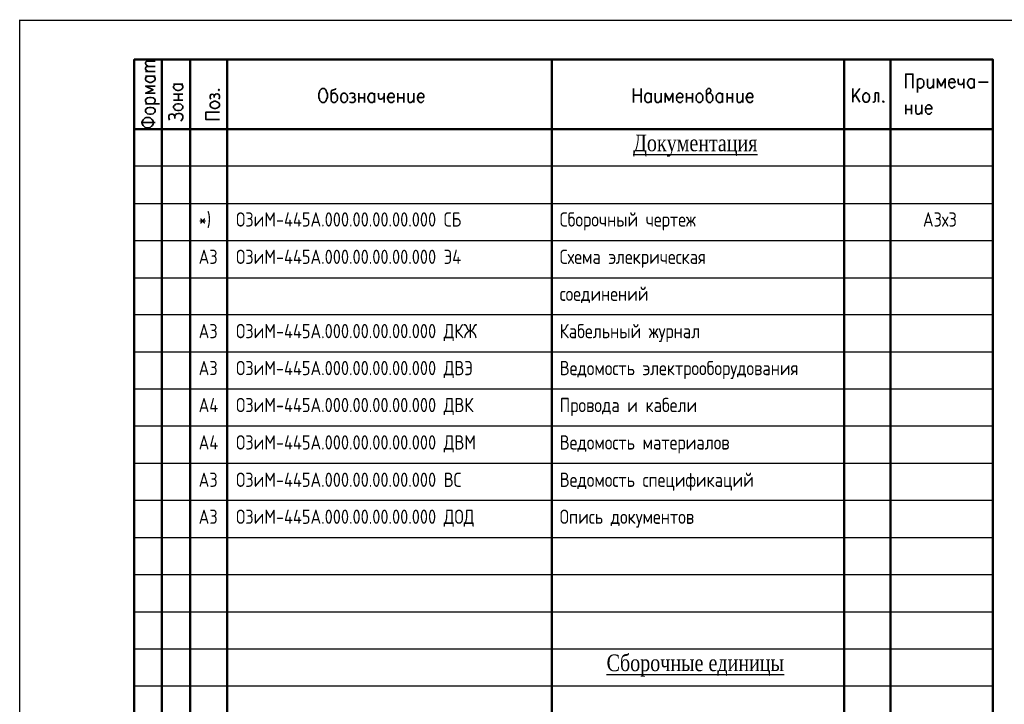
# Model space of a CAD drawing. Header units: millimetres. Extents: x -2 to 1280, y -3 to 601.
# Tile 5 of 9: x -2 to 206, y 457 to 601. Entities that reach past the tile are written whole.
import ezdxf

# ---------------------------------------------------------------- set-up
doc = ezdxf.new("R2010")
doc.units = ezdxf.units.MM
doc.layers.add('текст', color=7, linetype='Continuous')
doc.styles.add('Style1', font='romans.shx', dxfattribs={"width": 0.8})

msp = doc.modelspace()

# ---------------------------------------------------------------- linework, layer by layer
at = {"color": 7, "lineweight": 25}
msp.add_line((-1.79, 310.52), (-1.79, 601.18), dxfattribs=at)
for p, q in [((-1.79, 304.1), (-1.79, 601.1)), ((-1.79, 601.1), (418.21, 601.1))]:
    msp.add_line(p, q)
at = {"color": 7, "lineweight": 50, "flags": 128}
for points in [[(22.37, 578.14), (22.37, 592.78), (22.37, 312.03)], [(203.39, 312.03), (203.39, 592.78), (22.37, 592.78)], [(28.21, 592.78), (28.21, 366.81)], [(34.14, 592.78), (34.14, 366.81)], [(41.93, 592.78), (41.93, 366.81)], [(110.42, 592.78), (110.42, 366.81)], [(172.06, 592.78), (172.06, 366.81)], [(181.8, 592.78), (181.8, 366.81)], [(22.37, 578.14), (203.39, 578.14)]]:
    msp.add_lwpolyline(points, dxfattribs=at)
at = {"color": 7, "lineweight": 35, "flags": 128}
for points in [[(25.33, 591.34), (24.91, 591.68), (24.74, 591.94), (24.74, 592.11), (24.91, 592.36), (25.33, 592.44), (26.77, 592.44)], [(25.33, 590.24), (24.91, 590.58), (24.74, 590.75), (24.74, 591), (24.91, 591.26), (25.33, 591.34), (26.77, 591.34)], [(24.74, 590.24), (26.77, 590.24)], [(185.01, 586.77), (185.01, 589.73), (186.54, 589.73), (186.54, 586.77)], [(26.35, 589.31), (26.6, 589.06), (26.77, 588.89), (26.77, 588.55), (26.6, 588.3), (26.43, 588.21), (26.35, 588.13), (25.92, 587.96), (25.59, 587.96), (25.16, 588.13), (24.91, 588.3), (24.74, 588.55), (24.74, 588.89), (24.91, 589.06), (25.16, 589.31)], [(24.74, 589.31), (26.77, 589.31)], [(32.19, 587.62), (32.44, 587.36), (32.61, 587.19), (32.61, 586.86), (32.44, 586.6), (32.36, 586.52), (32.19, 586.43), (31.77, 586.26), (31.51, 586.26), (31.09, 586.43), (30.83, 586.6), (30.67, 586.86), (30.67, 587.19), (30.83, 587.36), (31.09, 587.62)], [(30.67, 587.62), (32.61, 587.62)], [(187.47, 588.72), (187.47, 585.84)], [(187.47, 588.38), (187.72, 588.63), (187.89, 588.72), (188.23, 588.72), (188.48, 588.63), (188.74, 588.38), (188.82, 587.96), (188.82, 587.62), (188.74, 587.19), (188.48, 586.94), (188.23, 586.77), (187.89, 586.77), (187.72, 586.94), (187.47, 587.19)], [(189.58, 588.72), (189.58, 587.36), (189.67, 586.94), (189.92, 586.77), (190.26, 586.77), (190.52, 586.94), (190.85, 587.36)], [(190.85, 588.72), (190.85, 586.77)], [(193.31, 586.77), (193.31, 588.72), (192.46, 587.19), (191.7, 588.72), (191.7, 586.77)], [(194.07, 587.96), (195.43, 587.96), (195.43, 588.21), (195.26, 588.46), (195.17, 588.63), (194.92, 588.72), (194.66, 588.72), (194.41, 588.63), (194.16, 588.38), (194.07, 587.96), (194.07, 587.62), (194.16, 587.19), (194.41, 586.94), (194.66, 586.77), (194.92, 586.77), (195.17, 586.94), (195.43, 587.19)], [(196.1, 588.72), (196.1, 588.04), (196.19, 587.62), (196.44, 587.53), (196.78, 587.53), (196.95, 587.62), (197.29, 588.04)], [(197.29, 588.72), (197.29, 586.77)], [(199.41, 587.19), (199.24, 586.94), (198.98, 586.77), (198.64, 586.77), (198.39, 586.94), (198.31, 587.11), (198.22, 587.19), (198.05, 587.62), (198.05, 587.96), (198.22, 588.38), (198.39, 588.63), (198.64, 588.72), (198.98, 588.72), (199.24, 588.63), (199.41, 588.38)], [(199.41, 588.72), (199.41, 586.77)], [(200.34, 588.04), (202.37, 588.04)], [(26.77, 587.19), (24.74, 587.19), (26.35, 586.43), (24.74, 585.67), (26.77, 585.67)], [(30.67, 585.5), (32.61, 585.5)], [(31.68, 584.23), (31.68, 585.5)], [(38.54, 584.4), (38.37, 584.74), (38.37, 585.08), (38.54, 585.42), (38.79, 585.5), (39.05, 585.42), (39.22, 585.16), (39.22, 584.82)], [(39.22, 585.16), (39.39, 585.42), (39.47, 585.5), (39.81, 585.59), (40.06, 585.5), (40.23, 585.42), (40.32, 585.16), (40.32, 584.74), (40.23, 584.4)], [(40.06, 586.43), (40.23, 586.26), (40.32, 586.43), (40.23, 586.52), (40.06, 586.43)], [(61.99, 586.69), (62.42, 586.69), (62.58, 586.52), (62.84, 586.26), (62.92, 585.92), (63.09, 585.59), (63.09, 584.82), (62.92, 584.4), (62.84, 584.15), (62.58, 583.89), (62.42, 583.72), (61.99, 583.72), (61.74, 583.89), (61.48, 584.15), (61.4, 584.4), (61.31, 584.82), (61.31, 585.59), (61.4, 585.92), (61.48, 586.26), (61.74, 586.52), (61.99, 586.69)], [(64.96, 586.69), (64.79, 586.52), (64.19, 586.35), (63.94, 586.26), (63.85, 585.92), (63.85, 584.32), (63.94, 583.98), (64.11, 583.89), (64.28, 583.72), (64.62, 583.72), (64.87, 583.89), (65.12, 584.15), (65.21, 584.57), (65.21, 584.82), (65.12, 585.25), (64.96, 585.42), (64.87, 585.59), (64.62, 585.67), (64.28, 585.67), (64.11, 585.59), (63.85, 585.25)], [(66.39, 585.67), (66.73, 585.67), (66.99, 585.59), (67.24, 585.25), (67.33, 584.82), (67.33, 584.57), (67.24, 584.15), (66.99, 583.89), (66.73, 583.72), (66.39, 583.72), (66.23, 583.89), (65.97, 584.15), (65.89, 584.57), (65.89, 584.82), (65.97, 585.25), (66.23, 585.59), (66.39, 585.67)], [(67.75, 585.59), (68.09, 585.67), (68.43, 585.67), (68.77, 585.59), (68.85, 585.25), (68.77, 584.99), (68.51, 584.82), (68.26, 584.82)], [(69.7, 585.67), (69.7, 583.72)], [(70.88, 585.67), (70.88, 583.72)], [(73, 584.15), (72.83, 583.89), (72.58, 583.72), (72.24, 583.72), (71.98, 583.89), (71.9, 583.98), (71.81, 584.15), (71.64, 584.57), (71.64, 584.82), (71.81, 585.25), (71.98, 585.59), (72.24, 585.67), (72.58, 585.67), (72.83, 585.59), (73, 585.25)], [(73, 585.67), (73, 583.72)], [(73.85, 585.67), (73.85, 584.99), (73.93, 584.57), (74.18, 584.4), (74.44, 584.4), (74.69, 584.57), (75.03, 584.99)], [(75.03, 585.67), (75.03, 583.72)], [(75.79, 584.82), (77.15, 584.82), (77.15, 585.16), (77.06, 585.42), (76.98, 585.59), (76.72, 585.67), (76.39, 585.67), (76.13, 585.59), (75.96, 585.25), (75.79, 584.82), (75.79, 584.57), (75.96, 584.15), (76.13, 583.89), (76.39, 583.72), (76.72, 583.72), (76.98, 583.89), (77.15, 584.15)], [(77.91, 585.67), (77.91, 583.72)], [(79.18, 585.67), (79.18, 583.72)], [(80.11, 585.67), (80.11, 584.32), (80.2, 583.89), (80.36, 583.72), (80.7, 583.72), (80.96, 583.89), (81.3, 584.32)], [(81.3, 585.67), (81.3, 583.72)], [(82.06, 584.82), (83.41, 584.82), (83.41, 585.16), (83.33, 585.42), (83.16, 585.59), (82.99, 585.67), (82.65, 585.67), (82.4, 585.59), (82.23, 585.25), (82.06, 584.82), (82.06, 584.57), (82.23, 584.15), (82.4, 583.89), (82.65, 583.72), (82.99, 583.72), (83.16, 583.89), (83.41, 584.15)], [(127.61, 586.69), (127.61, 583.72)], [(129.22, 583.72), (129.22, 586.69)], [(131.33, 584.15), (131.08, 583.89), (130.83, 583.72), (130.49, 583.72), (130.32, 583.89), (130.15, 583.98), (130.06, 584.15), (129.98, 584.57), (129.98, 584.82), (130.06, 585.25), (130.32, 585.59), (130.49, 585.67), (130.83, 585.67), (131.08, 585.59), (131.33, 585.25)], [(131.33, 585.67), (131.33, 583.72)], [(132.18, 585.67), (132.18, 584.32), (132.35, 583.89), (132.52, 583.72), (132.86, 583.72), (133.11, 583.89), (133.45, 584.32)], [(133.45, 585.67), (133.45, 583.72)], [(135.91, 583.72), (135.91, 585.67), (135.14, 584.15), (134.3, 585.67), (134.3, 583.72)], [(136.67, 584.82), (138.02, 584.82), (138.02, 585.16), (137.94, 585.42), (137.77, 585.59), (137.6, 585.67), (137.26, 585.67), (137.01, 585.59), (136.75, 585.25), (136.67, 584.82), (136.67, 584.57), (136.75, 584.15), (137.01, 583.89), (137.26, 583.72), (137.6, 583.72), (137.77, 583.89), (138.02, 584.15)], [(138.78, 585.67), (138.78, 583.72)], [(140.05, 585.67), (140.05, 583.72)], [(141.41, 585.67), (141.66, 585.67), (141.92, 585.59), (142.17, 585.25), (142.26, 584.82), (142.26, 584.57), (142.17, 584.15), (141.92, 583.89), (141.66, 583.72), (141.41, 583.72), (141.16, 583.89), (140.9, 584.15), (140.82, 584.57), (140.82, 584.82), (140.9, 585.25), (141.16, 585.59), (141.41, 585.67)], [(143.02, 585.25), (143.27, 585.59), (143.53, 585.67), (143.86, 585.92), (143.95, 586.26), (143.86, 586.52), (143.7, 586.69), (143.36, 586.69), (143.19, 586.52), (143.02, 586.35), (143.02, 584.32), (143.19, 583.98), (143.27, 583.89), (143.53, 583.72), (143.86, 583.72), (144.03, 583.89), (144.29, 584.15), (144.37, 584.57), (144.37, 584.82), (144.29, 585.25), (144.03, 585.59), (143.86, 585.67), (143.53, 585.67)], [(146.4, 584.15), (146.15, 583.89), (145.98, 583.72), (145.64, 583.72), (145.39, 583.89), (145.3, 583.98), (145.13, 584.15), (145.05, 584.57), (145.05, 584.82), (145.13, 585.25), (145.39, 585.59), (145.64, 585.67), (145.98, 585.67), (146.15, 585.59), (146.4, 585.25)], [(146.4, 585.67), (146.4, 583.72)], [(147.34, 585.67), (147.34, 583.72)], [(148.52, 585.67), (148.52, 583.72)], [(149.45, 585.67), (149.45, 584.32), (149.54, 583.89), (149.79, 583.72), (150.13, 583.72), (150.3, 583.89), (150.64, 584.32)], [(150.64, 585.67), (150.64, 583.72)], [(151.4, 584.82), (152.75, 584.82), (152.75, 585.16), (152.67, 585.42), (152.59, 585.59), (152.33, 585.67), (151.99, 585.67), (151.74, 585.59), (151.57, 585.25), (151.4, 584.82), (151.4, 584.57), (151.57, 584.15), (151.74, 583.89), (151.99, 583.72), (152.33, 583.72), (152.59, 583.89), (152.75, 584.15)], [(175.36, 586.69), (173.84, 584.74)], [(173.84, 586.69), (173.84, 583.81)], [(175.36, 583.81), (174.34, 585.42)], [(176.46, 585.76), (176.8, 585.76), (177.05, 585.59), (177.31, 585.33), (177.39, 584.91), (177.39, 584.57), (177.31, 584.23), (177.05, 583.89), (176.8, 583.81), (176.46, 583.81), (176.29, 583.89), (176.04, 584.23), (175.95, 584.57), (175.95, 584.91), (176.04, 585.33), (176.29, 585.59), (176.46, 585.76)], [(179.26, 585.76), (178.58, 585.76), (178.58, 584.32), (178.49, 583.89), (178.24, 583.81), (178.07, 583.81)], [(179.26, 585.76), (179.26, 583.81)], [(25.16, 583.47), (24.91, 583.72), (24.74, 583.98), (24.74, 584.32), (24.91, 584.49), (25.16, 584.74), (25.59, 584.82), (25.92, 584.82), (26.35, 584.74), (26.6, 584.49), (26.77, 584.32), (26.77, 583.98), (26.6, 583.72), (26.35, 583.47)], [(24.74, 583.47), (27.7, 583.47)], [(30.67, 584.23), (32.61, 584.23)], [(30.67, 582.62), (30.67, 582.96), (30.83, 583.13), (31.09, 583.38), (31.51, 583.47), (31.77, 583.47), (32.19, 583.38), (32.44, 583.13), (32.61, 582.96), (32.61, 582.62), (32.44, 582.37), (32.19, 582.11), (31.77, 582.03), (31.51, 582.03), (31.09, 582.11), (30.83, 582.37), (30.67, 582.62)], [(38.37, 583.05), (38.37, 583.38), (38.54, 583.64), (38.79, 583.81), (39.22, 583.98), (39.47, 583.98), (39.89, 583.81), (40.23, 583.64), (40.32, 583.38), (40.32, 583.05), (40.23, 582.79), (39.89, 582.62), (39.47, 582.45), (39.22, 582.45), (38.79, 582.62), (38.54, 582.79), (38.37, 583.05)], [(68.51, 584.82), (68.77, 584.74), (68.85, 584.57), (69.02, 584.32), (68.85, 583.98), (68.77, 583.89), (68.51, 583.72), (68.09, 583.72), (67.75, 583.89)], [(69.7, 584.74), (70.88, 584.74)], [(77.91, 584.74), (79.18, 584.74)], [(127.61, 585.25), (129.22, 585.25)], [(138.78, 584.74), (140.05, 584.74)], [(147.34, 584.74), (148.52, 584.74)], [(180.27, 584.06), (180.19, 583.89), (180.27, 583.81), (180.44, 583.89), (180.27, 584.06)], [(24.74, 581.86), (24.74, 582.2), (24.91, 582.37), (25.16, 582.62), (25.59, 582.71), (25.92, 582.71), (26.35, 582.62), (26.6, 582.37), (26.77, 582.2), (26.77, 581.86), (26.6, 581.61), (26.35, 581.35), (25.92, 581.27), (25.59, 581.27), (25.16, 581.35), (24.91, 581.61), (24.74, 581.86)], [(29.82, 580), (29.65, 580.51), (29.65, 580.84), (29.82, 581.18), (30.07, 581.27), (30.41, 581.27), (30.67, 581.18), (30.92, 580.84), (31.09, 581.18), (31.34, 581.35), (31.68, 581.44), (31.94, 581.44), (32.19, 581.35), (32.44, 581.18), (32.61, 580.84), (32.61, 580.51), (32.44, 580.17), (32.19, 579.83)], [(40.32, 580.17), (37.44, 580.17), (37.44, 581.69), (40.32, 581.69)], [(185.01, 583.22), (185.01, 581.27)], [(185.01, 582.28), (186.2, 582.28)], [(186.2, 583.22), (186.2, 581.27)], [(187.13, 583.22), (187.13, 581.86), (187.21, 581.44), (187.47, 581.27), (187.81, 581.27), (188.06, 581.44), (188.4, 581.86)], [(188.4, 583.22), (188.4, 581.27)], [(189.16, 582.37), (190.52, 582.37), (190.52, 582.71), (190.35, 582.96), (190.26, 583.13), (190.01, 583.22), (189.67, 583.22), (189.5, 583.13), (189.25, 582.79), (189.16, 582.37), (189.16, 582.11), (189.25, 581.69), (189.5, 581.44), (189.67, 581.27), (190.01, 581.27), (190.26, 581.44), (190.52, 581.69)], [(23.81, 579.49), (26.77, 579.49)], [(24.06, 579.24), (24.06, 579.74), (24.23, 580.08), (24.4, 580.25), (24.65, 580.51), (24.91, 580.59), (25.5, 580.59), (25.75, 580.51), (26.01, 580.25), (26.18, 580.08), (26.35, 579.74), (26.35, 579.24), (26.18, 578.9), (26.01, 578.73), (25.75, 578.47), (25.5, 578.39), (24.91, 578.39), (24.65, 578.47), (24.4, 578.73), (24.23, 578.9), (24.06, 579.24)], [(30.92, 580.84), (30.92, 580.34)]]:
    msp.add_lwpolyline(points, dxfattribs=at)
at = {"color": 7, "lineweight": 25, "flags": 128}
for points in [[(22.37, 570.35), (203.39, 570.35)], [(22.37, 562.47), (203.39, 562.47)], [(22.37, 554.68), (203.39, 554.68)], [(22.37, 546.81), (203.39, 546.81)], [(22.37, 539.02), (203.39, 539.02)], [(22.37, 531.15), (203.39, 531.15)], [(22.37, 523.36), (203.39, 523.36)], [(22.37, 515.57), (203.39, 515.57)], [(22.37, 507.69), (203.39, 507.69)], [(22.37, 499.9), (203.39, 499.9)], [(22.37, 492.03), (203.39, 492.03)], [(22.37, 484.24), (203.39, 484.24)], [(22.37, 476.37), (203.39, 476.37)], [(22.37, 468.58), (203.39, 468.58)], [(22.37, 460.79), (203.39, 460.79)]]:
    msp.add_lwpolyline(points, dxfattribs=at)

# ---------------------------------------------------------------- texts
at = {"layer": 'текст', "lineweight": 20, "style": 'Style1', "width": 0.8}
for s, p in [('*)', (35.94, 557.58)), ('ОЗиМ-445А.000.00.00.00.000 СБ', (43.82, 557.58)), ('Сборочный чертеж', (112.06, 557.58)), ('А3х3', (188.64, 557.58)), ('А3', (35.94, 549.71)), ('ОЗиМ-445А.000.00.00.00.000 Э4', (43.82, 549.71)), ('Схема элекрическая ', (112.06, 549.71)), ('соединений', (112.06, 541.92)), ('А3', (35.94, 534.05)), ('ОЗиМ-445А.000.00.00.00.000 ДКЖ', (43.82, 534.05)), ('Кабельный журнал', (112.06, 534.05)), ('Ведомость электрооборудования', (112.06, 526.26)), ('А3', (35.94, 526.26)), ('ОЗиМ-445А.000.00.00.00.000 ДВЭ', (43.82, 526.26)), ('А4', (35.94, 518.47)), ('ОЗиМ-445А.000.00.00.00.000 ДВК', (43.82, 518.47)), ('Провода и кабели', (112.06, 518.47)), ('А4', (35.94, 510.59)), ('ОЗиМ-445А.000.00.00.00.000 ДВМ', (43.82, 510.59)), ('Ведомость материалов', (112.06, 510.59)), ('А3', (35.94, 502.72)), ('ОЗиМ-445А.000.00.00.00.000 ВС', (43.82, 502.72)), ('Ведомость спецификаций', (112.06, 502.72)), ('А3', (35.94, 494.93)), ('ОЗиМ-445А.000.00.00.00.000 ДОД', (43.82, 494.93)), ('Опись документов', (112.06, 494.93))]:
    msp.add_text(s, height=3, dxfattribs=at).set_placement(p)
at = {"layer": 'текст', "color": 7, "char_height": 3.5, "width": 62, "attachment_point": 5, "style": 'Style1'}
for s, insert in [('{\\fTimes New Roman|b0|i0|c204|p18;\\LДокументация}', (140.65, 574.63)), ('{\\fTimes New Roman|b0|i0|c204|p18;\\LСборочные единицы}', (140.65, 465.07))]:
    msp.add_mtext(s, dxfattribs=dict(at, insert=insert))

doc.saveas('drawing.dxf')
